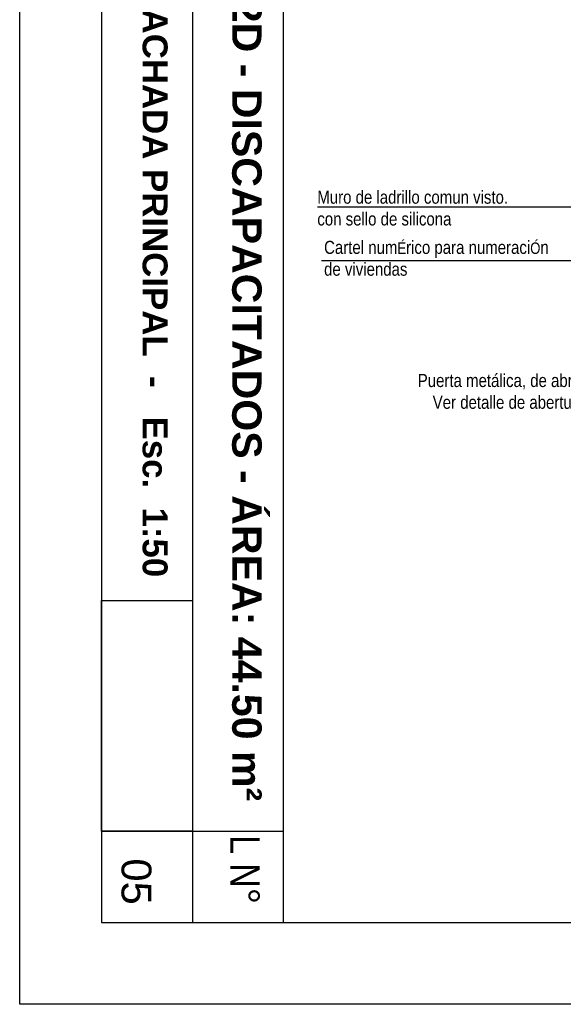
# Model space of a CAD drawing. Header units: millimetres. Extents: x 201 to 840, y 135 to 685.
# Tile 52 of 219: x 310.19 to 313.51, y 161.68 to 167.7. Entities that reach past the tile are written whole.
import ezdxf

# ---------------------------------------------------------------- set-up
doc = ezdxf.new("R2010")
doc.units = ezdxf.units.MM
doc.layers.add('001', color=1, linetype='Continuous', lineweight=5)
doc.layers.add('LLAMADAS TEXTO', color=2, linetype='Continuous', lineweight=13)
for name, color, linetype in [('03', 3, 'Continuous'), ('LAMINA', 6, 'Continuous'), ('LLAMADAS', 1, 'Continuous'), ('TEXTO LAMINA', 2, 'Continuous')]:
    doc.layers.add(name, color=color, linetype=linetype)
doc.styles.add('ARIAL', font='arial.ttf', dxfattribs={"height": 0.06})
doc.styles.get("Standard").update_dxf_attribs({"font": 'arial.ttf'})
doc.dimstyles.new('05', dxfattribs={"dimscale": 0, "dimtxt": 0.09, "dimasz": 0.05, "dimexe": 0, "dimexo": 0, "dimgap": 0, "dimtad": 0, "dimzin": 0, "dimdsep": 46, "dimtxsty": 'Standard', "dimblk": 'OPEN90', "dimcen": 0.25, "dimclrd": 1, "dimclre": 1, "dimclrt": 3, "dimadec": 0, "dimazin": 0, "dimtfac": 1, "dimtofl": 0, "dimtmove": 2, "dimatfit": 3, "dimldrblk": 'BOXFILLED', "dimfxl": 1, "dimtolj": 1, "dimtzin": 0, "dimarcsym": 0})
picture_1 = doc.add_image_def('image2.png', size_in_pixel=(322, 127))
picture_2 = doc.add_image_def('image4.png', size_in_pixel=(322, 127))

msp = doc.modelspace()

# ---------------------------------------------------------------- linework, layer by layer
msp.add_lwpolyline([(310.1878, 171.1527), (325.4354, 171.1527), (325.4354, 161.676), (310.1878, 161.676)], close=True)
at = {"layer": '001'}
msp.add_lwpolyline([(310.6878, 164.1473), (310.6878, 162.7349), (311.2448, 162.7349), (311.2448, 164.1473)], close=True, dxfattribs=at)
at = {"layer": 'LAMINA', "color": 2}
for p, q in [((311.8019, 162.176), (311.8019, 170.6527)), ((310.6878, 162.7349), (311.8019, 162.7349))]:
    msp.add_line(p, q, dxfattribs=at)
at = {"layer": 'LAMINA'}
msp.add_lwpolyline([(310.6878, 162.176), (324.7354, 162.176), (324.7354, 170.6527), (310.6878, 170.6527)], close=True, dxfattribs=at)
at = {"layer": 'LAMINA', "color": 1}
msp.add_lwpolyline([(311.2448, 170.6527), (311.2448, 162.176)], dxfattribs=at)
at = {"layer": 'LLAMADAS'}
msp.add_lwpolyline([(314.3584, 166.5542), (312.01, 166.5542)], dxfattribs=at)

# ---------------------------------------------------------------- texts
at = {"layer": 'LLAMADAS TEXTO', "color": 2, "ltscale": 0.01, "char_height": 0.08, "width": 4.326649, "attachment_point": 1, "style": 'ARIAL'}
for s, insert in [('{\\fTechnic|b0|i0|c2|p2;Muro de ladrillo comun visto.\\Pcon sello de silicona}', (312.0079, 166.6547)), ('{\\fTechnic|b0|i0|c2|p2;Cartel num\\H0.875x;É\\H1.1429x;rico para numeraci\\H0.875x;Ó\\H1.1429x;n \\Pde viviendas}', (312.0493, 166.3474))]:
    msp.add_mtext(s, dxfattribs=dict(at, insert=insert))
at = {"layer": 'LLAMADAS TEXTO', "color": 2, "ltscale": 0.01, "insert": (313.6459, 165.5329), "char_height": 0.08, "attachment_point": 3, "style": 'ARIAL'}
msp.add_mtext('\\pi3.5375;{\\fTechnic|b0|i0|c2|p2;Puerta metálica, de abrir.\\P\\pi0;Ver detalle de abertura}', dxfattribs=at)
at = {"layer": 'TEXTO LAMINA', "color": 4, "style": 'ARIAL'}
msp.add_text('05', height=0.18244, rotation=270, dxfattribs=at).set_placement((310.8107, 162.5687))
at = {"layer": 'TEXTO LAMINA', "attachment_point": 1, "rotation": 270, "style": 'ARIAL'}
for s, width, insert, char_height in [('{\\fArial|b1|i0|c0|p34;PROYECTO VR CJ-2D - DISCAPACITADOS - ÁREA: 44.50 m²}', 7.224199, (311.6672, 170.1275), 0.18), ('{\\fArial|b1|i0|c0|p34;FACHADA PRINCIPAL  -   Esc.  1:50}', 7.224199, (311.092, 167.8985), 0.15246), ('{\\fTechnic|b0|i0|c2|p2;L N°}', 0.539921, (311.6553, 162.7105), 0.18)]:
    msp.add_mtext_dynamic_manual_height_columns(s, width=width, gutter_width=12.5, heights=[0], dxfattribs=dict(at, insert=insert, char_height=char_height))

# ---------------------------------------------------------------- pictures from other files: only their frames are drawn
image = msp.add_image(picture_1, insert=(310.6878, 164.1473), size_in_units=(1.4124, 0.5571), rotation=-90)
image.dxf.flags = 7
at = {"layer": '03'}
image = msp.add_image(picture_2, insert=(310.6878, 164.1473), size_in_units=(1.4124, 0.5571), rotation=-90, dxfattribs=at)
image.dxf.flags = 7
image = msp.add_image(picture_2, insert=(310.6878, 164.1473), size_in_units=(1.4124, 0.5571), rotation=-90, dxfattribs=at)
image.dxf.flags = 7

# ---------------------------------------------------------------- leaders
at = {"layer": 'LLAMADAS'}
msp.add_leader([(319.9054, 166.2249), (312.0334, 166.2249)], dimstyle='05', override={"dimscale": 1, "dimasz": 0.09, "dimldrblk": 'OPEN90'}, dxfattribs=at)

doc.saveas('drawing.dxf')
